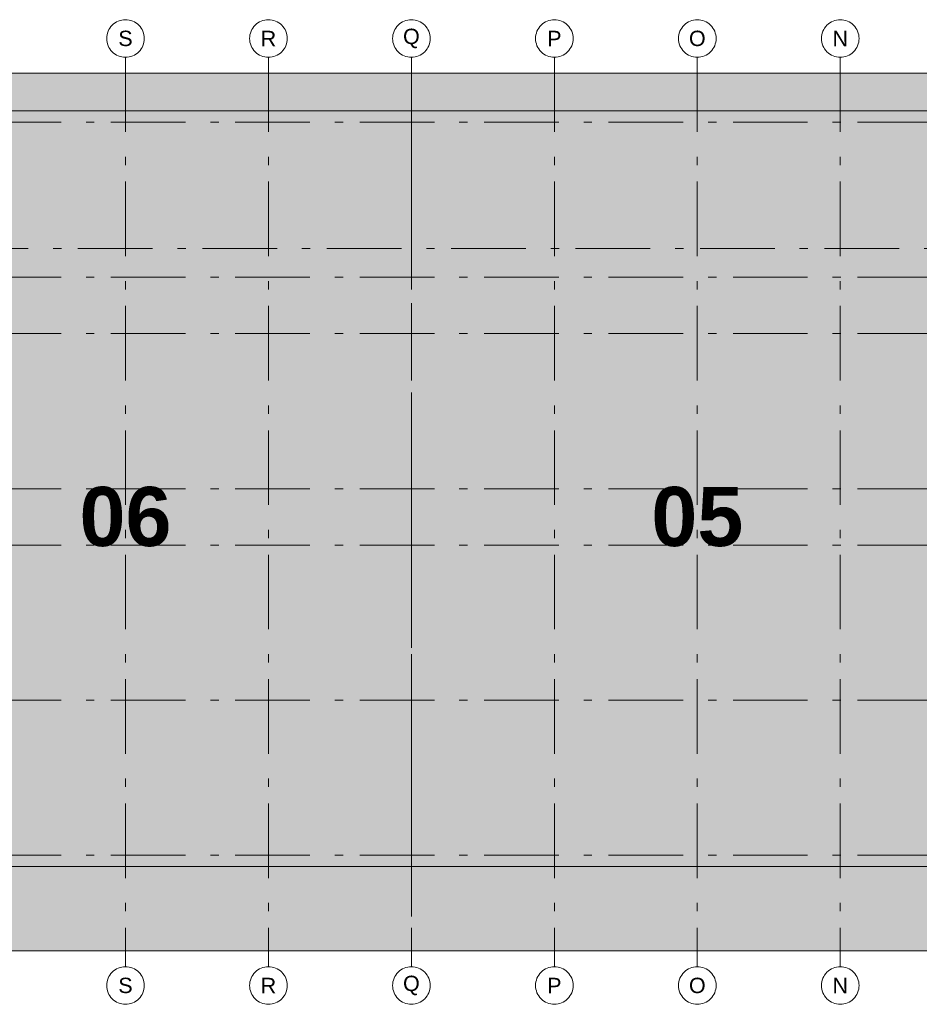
# Model space of a CAD drawing. Header units: metres. Extents: x -3716 to 31, y -1854 to 706.
# Tile 181 of 237: x -151 to -103, y -122 to -70. Entities that reach past the tile are written whole.
import ezdxf

# ---------------------------------------------------------------- set-up
doc = ezdxf.new("R2010")
doc.units = ezdxf.units.M
doc.header["$LTSCALE"] = 1.25
doc.linetypes.add('ISO-02 Strichlinie', pattern=[3.81, 3.048, -0.762])
doc.linetypes.add('Linienart-53', pattern=[5.291531, 3.175, -1.058062, 0.352704, -0.705764])
for name, color, linetype, lineweight in [('70 -71 Achsen- 1 Gebäudeachsen', 7, 'Linienart-53', 18), ('Keine', 7, 'Continuous', 9), ('Keine-1', 7, 'Continuous', 15)]:
    doc.layers.add(name, color=color, linetype=linetype, lineweight=lineweight)
doc.styles.add('Arial', font='arial.ttf')
doc.styles.add('Arial (bold)', font='arialbd.ttf')

# ---------------------------------------------------------------- blocks, each defined once
blk = doc.blocks.new('Gruppe-5')
at = {"layer": '70 -71 Achsen- 1 Gebäudeachsen', "color": 252, "lineweight": 13, "true_color": 0x888888, "transparency": 33554687}
for p, q in [((-145.021, -72), (-145.021, -120.372)), ((-137.421, -72), (-137.421, -120.372)), ((-129.821, -72), (-129.821, -120.372)), ((-122.221, -72), (-122.221, -120.372)), ((-114.621, -72), (-114.621, -120.372)), ((-107.021, -72), (-107.021, -120.372)), ((-178.868, -75.447), (3.026, -75.447)), ((-180.618, -82.172), (4.776, -82.172)), ((-178.868, -83.697), (3.026, -83.697)), ((-178.868, -86.697), (3.026, -86.697)), ((-178.868, -94.947), (3.026, -94.947)), ((-178.868, -97.947), (3.026, -97.947)), ((-178.868, -106.197), (3.026, -106.197)), ((-178.868, -114.447), (3.026, -114.447))]:
    blk.add_line(p, q, dxfattribs=at)
at = {"layer": 'Keine', "transparency": 33554687, "char_height": 3.1465, "attachment_point": 5, "line_spacing_factor": 0.970823, "style": 'Arial (bold)'}
for s, insert in [('06', (-145.021, -96.447)), ('05', (-114.621, -96.447))]:
    blk.add_mtext(s, dxfattribs=dict(at, insert=insert))
at = {"color": 255, "lineweight": 13, "transparency": 33554687}
for points in [[(-145.021, -70), (-144.923, -70.005), (-144.826, -70.019), (-144.731, -70.043), (-144.638, -70.076), (-144.55, -70.118), (-144.465, -70.169), (-144.387, -70.227), (-144.314, -70.293), (-144.248, -70.366), (-144.19, -70.444), (-144.139, -70.529), (-144.097, -70.617), (-144.064, -70.71), (-144.04, -70.805), (-144.026, -70.902), (-144.021, -71), (-144.026, -71.098), (-144.04, -71.195), (-144.064, -71.29), (-144.097, -71.383), (-144.139, -71.471), (-144.19, -71.556), (-144.248, -71.634), (-144.314, -71.707), (-144.387, -71.773), (-144.465, -71.832), (-144.55, -71.882), (-144.638, -71.924), (-144.731, -71.957), (-144.826, -71.981), (-144.923, -71.995), (-145.021, -72), (-145.119, -71.995), (-145.216, -71.981), (-145.311, -71.957), (-145.404, -71.924), (-145.492, -71.882), (-145.577, -71.832), (-145.655, -71.773), (-145.728, -71.707), (-145.794, -71.634), (-145.852, -71.556), (-145.903, -71.471), (-145.945, -71.383), (-145.978, -71.29), (-146.002, -71.195), (-146.016, -71.098), (-146.021, -71), (-146.016, -70.902), (-146.002, -70.805), (-145.978, -70.71), (-145.945, -70.617), (-145.903, -70.529), (-145.852, -70.444), (-145.794, -70.366), (-145.728, -70.293), (-145.655, -70.227), (-145.577, -70.169), (-145.492, -70.118), (-145.404, -70.076), (-145.311, -70.043), (-145.216, -70.019), (-145.119, -70.005)], [(-137.421, -70), (-137.323, -70.005), (-137.226, -70.019), (-137.131, -70.043), (-137.038, -70.076), (-136.95, -70.118), (-136.865, -70.169), (-136.787, -70.227), (-136.714, -70.293), (-136.648, -70.366), (-136.59, -70.444), (-136.539, -70.529), (-136.497, -70.617), (-136.464, -70.71), (-136.44, -70.805), (-136.426, -70.902), (-136.421, -71), (-136.426, -71.098), (-136.44, -71.195), (-136.464, -71.29), (-136.497, -71.383), (-136.539, -71.471), (-136.59, -71.556), (-136.648, -71.634), (-136.714, -71.707), (-136.787, -71.773), (-136.865, -71.832), (-136.95, -71.882), (-137.038, -71.924), (-137.131, -71.957), (-137.226, -71.981), (-137.323, -71.995), (-137.421, -72), (-137.519, -71.995), (-137.616, -71.981), (-137.711, -71.957), (-137.804, -71.924), (-137.892, -71.882), (-137.977, -71.832), (-138.055, -71.773), (-138.128, -71.707), (-138.194, -71.634), (-138.252, -71.556), (-138.303, -71.471), (-138.345, -71.383), (-138.378, -71.29), (-138.402, -71.195), (-138.416, -71.098), (-138.421, -71), (-138.416, -70.902), (-138.402, -70.805), (-138.378, -70.71), (-138.345, -70.617), (-138.303, -70.529), (-138.252, -70.444), (-138.194, -70.366), (-138.128, -70.293), (-138.055, -70.227), (-137.977, -70.169), (-137.892, -70.118), (-137.804, -70.076), (-137.711, -70.043), (-137.616, -70.019), (-137.519, -70.005)], [(-129.821, -70), (-129.723, -70.005), (-129.626, -70.019), (-129.531, -70.043), (-129.438, -70.076), (-129.35, -70.118), (-129.265, -70.169), (-129.187, -70.227), (-129.114, -70.293), (-129.048, -70.366), (-128.99, -70.444), (-128.939, -70.529), (-128.897, -70.617), (-128.864, -70.71), (-128.84, -70.805), (-128.826, -70.902), (-128.821, -71), (-128.826, -71.098), (-128.84, -71.195), (-128.864, -71.29), (-128.897, -71.383), (-128.939, -71.471), (-128.99, -71.556), (-129.048, -71.634), (-129.114, -71.707), (-129.187, -71.773), (-129.265, -71.832), (-129.35, -71.882), (-129.438, -71.924), (-129.531, -71.957), (-129.626, -71.981), (-129.723, -71.995), (-129.821, -72), (-129.919, -71.995), (-130.016, -71.981), (-130.111, -71.957), (-130.204, -71.924), (-130.292, -71.882), (-130.377, -71.832), (-130.455, -71.773), (-130.528, -71.707), (-130.594, -71.634), (-130.652, -71.556), (-130.703, -71.471), (-130.745, -71.383), (-130.778, -71.29), (-130.802, -71.195), (-130.816, -71.098), (-130.821, -71), (-130.816, -70.902), (-130.802, -70.805), (-130.778, -70.71), (-130.745, -70.617), (-130.703, -70.529), (-130.652, -70.444), (-130.594, -70.366), (-130.528, -70.293), (-130.455, -70.227), (-130.377, -70.169), (-130.292, -70.118), (-130.204, -70.076), (-130.111, -70.043), (-130.016, -70.019), (-129.919, -70.005)], [(-122.221, -70), (-122.123, -70.005), (-122.026, -70.019), (-121.931, -70.043), (-121.838, -70.076), (-121.75, -70.118), (-121.665, -70.169), (-121.587, -70.227), (-121.514, -70.293), (-121.448, -70.366), (-121.39, -70.444), (-121.339, -70.529), (-121.297, -70.617), (-121.264, -70.71), (-121.24, -70.805), (-121.226, -70.902), (-121.221, -71), (-121.226, -71.098), (-121.24, -71.195), (-121.264, -71.29), (-121.297, -71.383), (-121.339, -71.471), (-121.39, -71.556), (-121.448, -71.634), (-121.514, -71.707), (-121.587, -71.773), (-121.665, -71.832), (-121.75, -71.882), (-121.838, -71.924), (-121.931, -71.957), (-122.026, -71.981), (-122.123, -71.995), (-122.221, -72), (-122.319, -71.995), (-122.416, -71.981), (-122.511, -71.957), (-122.604, -71.924), (-122.692, -71.882), (-122.777, -71.832), (-122.855, -71.773), (-122.928, -71.707), (-122.994, -71.634), (-123.052, -71.556), (-123.103, -71.471), (-123.145, -71.383), (-123.178, -71.29), (-123.202, -71.195), (-123.216, -71.098), (-123.221, -71), (-123.216, -70.902), (-123.202, -70.805), (-123.178, -70.71), (-123.145, -70.617), (-123.103, -70.529), (-123.052, -70.444), (-122.994, -70.366), (-122.928, -70.293), (-122.855, -70.227), (-122.777, -70.169), (-122.692, -70.118), (-122.604, -70.076), (-122.511, -70.043), (-122.416, -70.019), (-122.319, -70.005)], [(-114.621, -70), (-114.523, -70.005), (-114.426, -70.019), (-114.331, -70.043), (-114.238, -70.076), (-114.15, -70.118), (-114.065, -70.169), (-113.987, -70.227), (-113.914, -70.293), (-113.848, -70.366), (-113.79, -70.444), (-113.739, -70.529), (-113.697, -70.617), (-113.664, -70.71), (-113.64, -70.805), (-113.626, -70.902), (-113.621, -71), (-113.626, -71.098), (-113.64, -71.195), (-113.664, -71.29), (-113.697, -71.383), (-113.739, -71.471), (-113.79, -71.556), (-113.848, -71.634), (-113.914, -71.707), (-113.987, -71.773), (-114.065, -71.832), (-114.15, -71.882), (-114.238, -71.924), (-114.331, -71.957), (-114.426, -71.981), (-114.523, -71.995), (-114.621, -72), (-114.719, -71.995), (-114.816, -71.981), (-114.911, -71.957), (-115.004, -71.924), (-115.092, -71.882), (-115.177, -71.832), (-115.255, -71.773), (-115.328, -71.707), (-115.394, -71.634), (-115.452, -71.556), (-115.503, -71.471), (-115.545, -71.383), (-115.578, -71.29), (-115.602, -71.195), (-115.616, -71.098), (-115.621, -71), (-115.616, -70.902), (-115.602, -70.805), (-115.578, -70.71), (-115.545, -70.617), (-115.503, -70.529), (-115.452, -70.444), (-115.394, -70.366), (-115.328, -70.293), (-115.255, -70.227), (-115.177, -70.169), (-115.092, -70.118), (-115.004, -70.076), (-114.911, -70.043), (-114.816, -70.019), (-114.719, -70.005)], [(-107.021, -70), (-106.923, -70.005), (-106.826, -70.019), (-106.731, -70.043), (-106.638, -70.076), (-106.55, -70.118), (-106.465, -70.169), (-106.387, -70.227), (-106.314, -70.293), (-106.248, -70.366), (-106.19, -70.444), (-106.139, -70.529), (-106.097, -70.617), (-106.064, -70.71), (-106.04, -70.805), (-106.026, -70.902), (-106.021, -71), (-106.026, -71.098), (-106.04, -71.195), (-106.064, -71.29), (-106.097, -71.383), (-106.139, -71.471), (-106.19, -71.556), (-106.248, -71.634), (-106.314, -71.707), (-106.387, -71.773), (-106.465, -71.832), (-106.55, -71.882), (-106.638, -71.924), (-106.731, -71.957), (-106.826, -71.981), (-106.923, -71.995), (-107.021, -72), (-107.119, -71.995), (-107.216, -71.981), (-107.311, -71.957), (-107.404, -71.924), (-107.492, -71.882), (-107.577, -71.832), (-107.655, -71.773), (-107.728, -71.707), (-107.794, -71.634), (-107.852, -71.556), (-107.903, -71.471), (-107.945, -71.383), (-107.978, -71.29), (-108.002, -71.195), (-108.016, -71.098), (-108.021, -71), (-108.016, -70.902), (-108.002, -70.805), (-107.978, -70.71), (-107.945, -70.617), (-107.903, -70.529), (-107.852, -70.444), (-107.794, -70.366), (-107.728, -70.293), (-107.655, -70.227), (-107.577, -70.169), (-107.492, -70.118), (-107.404, -70.076), (-107.311, -70.043), (-107.216, -70.019), (-107.119, -70.005)], [(-145.021, -120.372), (-144.923, -120.377), (-144.826, -120.391), (-144.731, -120.415), (-144.638, -120.448), (-144.55, -120.49), (-144.465, -120.541), (-144.387, -120.599), (-144.314, -120.665), (-144.248, -120.738), (-144.19, -120.816), (-144.139, -120.901), (-144.097, -120.989), (-144.064, -121.082), (-144.04, -121.177), (-144.026, -121.274), (-144.021, -121.372), (-144.026, -121.47), (-144.04, -121.567), (-144.064, -121.662), (-144.097, -121.755), (-144.139, -121.843), (-144.19, -121.928), (-144.248, -122.006), (-144.314, -122.079), (-144.387, -122.145), (-144.465, -122.204), (-144.55, -122.254), (-144.638, -122.296), (-144.731, -122.329), (-144.826, -122.353), (-144.923, -122.367), (-145.021, -122.372), (-145.119, -122.367), (-145.216, -122.353), (-145.311, -122.329), (-145.404, -122.296), (-145.492, -122.254), (-145.577, -122.204), (-145.655, -122.145), (-145.728, -122.079), (-145.794, -122.006), (-145.852, -121.928), (-145.903, -121.843), (-145.945, -121.755), (-145.978, -121.662), (-146.002, -121.567), (-146.016, -121.47), (-146.021, -121.372), (-146.016, -121.274), (-146.002, -121.177), (-145.978, -121.082), (-145.945, -120.989), (-145.903, -120.901), (-145.852, -120.816), (-145.794, -120.738), (-145.728, -120.665), (-145.655, -120.599), (-145.577, -120.541), (-145.492, -120.49), (-145.404, -120.448), (-145.311, -120.415), (-145.216, -120.391), (-145.119, -120.377)], [(-137.421, -120.372), (-137.323, -120.377), (-137.226, -120.391), (-137.131, -120.415), (-137.038, -120.448), (-136.95, -120.49), (-136.865, -120.541), (-136.787, -120.599), (-136.714, -120.665), (-136.648, -120.738), (-136.59, -120.816), (-136.539, -120.901), (-136.497, -120.989), (-136.464, -121.082), (-136.44, -121.177), (-136.426, -121.274), (-136.421, -121.372), (-136.426, -121.47), (-136.44, -121.567), (-136.464, -121.662), (-136.497, -121.755), (-136.539, -121.843), (-136.59, -121.928), (-136.648, -122.006), (-136.714, -122.079), (-136.787, -122.145), (-136.865, -122.204), (-136.95, -122.254), (-137.038, -122.296), (-137.131, -122.329), (-137.226, -122.353), (-137.323, -122.367), (-137.421, -122.372), (-137.519, -122.367), (-137.616, -122.353), (-137.711, -122.329), (-137.804, -122.296), (-137.892, -122.254), (-137.977, -122.204), (-138.055, -122.145), (-138.128, -122.079), (-138.194, -122.006), (-138.252, -121.928), (-138.303, -121.843), (-138.345, -121.755), (-138.378, -121.662), (-138.402, -121.567), (-138.416, -121.47), (-138.421, -121.372), (-138.416, -121.274), (-138.402, -121.177), (-138.378, -121.082), (-138.345, -120.989), (-138.303, -120.901), (-138.252, -120.816), (-138.194, -120.738), (-138.128, -120.665), (-138.055, -120.599), (-137.977, -120.541), (-137.892, -120.49), (-137.804, -120.448), (-137.711, -120.415), (-137.616, -120.391), (-137.519, -120.377)], [(-129.821, -120.372), (-129.723, -120.377), (-129.626, -120.391), (-129.531, -120.415), (-129.438, -120.448), (-129.35, -120.49), (-129.265, -120.541), (-129.187, -120.599), (-129.114, -120.665), (-129.048, -120.738), (-128.99, -120.816), (-128.939, -120.901), (-128.897, -120.989), (-128.864, -121.082), (-128.84, -121.177), (-128.826, -121.274), (-128.821, -121.372), (-128.826, -121.47), (-128.84, -121.567), (-128.864, -121.662), (-128.897, -121.755), (-128.939, -121.843), (-128.99, -121.928), (-129.048, -122.006), (-129.114, -122.079), (-129.187, -122.145), (-129.265, -122.204), (-129.35, -122.254), (-129.438, -122.296), (-129.531, -122.329), (-129.626, -122.353), (-129.723, -122.367), (-129.821, -122.372), (-129.919, -122.367), (-130.016, -122.353), (-130.111, -122.329), (-130.204, -122.296), (-130.292, -122.254), (-130.377, -122.204), (-130.455, -122.145), (-130.528, -122.079), (-130.594, -122.006), (-130.652, -121.928), (-130.703, -121.843), (-130.745, -121.755), (-130.778, -121.662), (-130.802, -121.567), (-130.816, -121.47), (-130.821, -121.372), (-130.816, -121.274), (-130.802, -121.177), (-130.778, -121.082), (-130.745, -120.989), (-130.703, -120.901), (-130.652, -120.816), (-130.594, -120.738), (-130.528, -120.665), (-130.455, -120.599), (-130.377, -120.541), (-130.292, -120.49), (-130.204, -120.448), (-130.111, -120.415), (-130.016, -120.391), (-129.919, -120.377)], [(-122.221, -120.372), (-122.123, -120.377), (-122.026, -120.391), (-121.931, -120.415), (-121.838, -120.448), (-121.75, -120.49), (-121.665, -120.541), (-121.587, -120.599), (-121.514, -120.665), (-121.448, -120.738), (-121.39, -120.816), (-121.339, -120.901), (-121.297, -120.989), (-121.264, -121.082), (-121.24, -121.177), (-121.226, -121.274), (-121.221, -121.372), (-121.226, -121.47), (-121.24, -121.567), (-121.264, -121.662), (-121.297, -121.755), (-121.339, -121.843), (-121.39, -121.928), (-121.448, -122.006), (-121.514, -122.079), (-121.587, -122.145), (-121.665, -122.204), (-121.75, -122.254), (-121.838, -122.296), (-121.931, -122.329), (-122.026, -122.353), (-122.123, -122.367), (-122.221, -122.372), (-122.319, -122.367), (-122.416, -122.353), (-122.511, -122.329), (-122.604, -122.296), (-122.692, -122.254), (-122.777, -122.204), (-122.855, -122.145), (-122.928, -122.079), (-122.994, -122.006), (-123.052, -121.928), (-123.103, -121.843), (-123.145, -121.755), (-123.178, -121.662), (-123.202, -121.567), (-123.216, -121.47), (-123.221, -121.372), (-123.216, -121.274), (-123.202, -121.177), (-123.178, -121.082), (-123.145, -120.989), (-123.103, -120.901), (-123.052, -120.816), (-122.994, -120.738), (-122.928, -120.665), (-122.855, -120.599), (-122.777, -120.541), (-122.692, -120.49), (-122.604, -120.448), (-122.511, -120.415), (-122.416, -120.391), (-122.319, -120.377)], [(-114.621, -120.372), (-114.523, -120.377), (-114.426, -120.391), (-114.331, -120.415), (-114.238, -120.448), (-114.15, -120.49), (-114.065, -120.541), (-113.987, -120.599), (-113.914, -120.665), (-113.848, -120.738), (-113.79, -120.816), (-113.739, -120.901), (-113.697, -120.989), (-113.664, -121.082), (-113.64, -121.177), (-113.626, -121.274), (-113.621, -121.372), (-113.626, -121.47), (-113.64, -121.567), (-113.664, -121.662), (-113.697, -121.755), (-113.739, -121.843), (-113.79, -121.928), (-113.848, -122.006), (-113.914, -122.079), (-113.987, -122.145), (-114.065, -122.204), (-114.15, -122.254), (-114.238, -122.296), (-114.331, -122.329), (-114.426, -122.353), (-114.523, -122.367), (-114.621, -122.372), (-114.719, -122.367), (-114.816, -122.353), (-114.911, -122.329), (-115.004, -122.296), (-115.092, -122.254), (-115.177, -122.204), (-115.255, -122.145), (-115.328, -122.079), (-115.394, -122.006), (-115.452, -121.928), (-115.503, -121.843), (-115.545, -121.755), (-115.578, -121.662), (-115.602, -121.567), (-115.616, -121.47), (-115.621, -121.372), (-115.616, -121.274), (-115.602, -121.177), (-115.578, -121.082), (-115.545, -120.989), (-115.503, -120.901), (-115.452, -120.816), (-115.394, -120.738), (-115.328, -120.665), (-115.255, -120.599), (-115.177, -120.541), (-115.092, -120.49), (-115.004, -120.448), (-114.911, -120.415), (-114.816, -120.391), (-114.719, -120.377)], [(-107.021, -120.372), (-106.923, -120.377), (-106.826, -120.391), (-106.731, -120.415), (-106.638, -120.448), (-106.55, -120.49), (-106.465, -120.541), (-106.387, -120.599), (-106.314, -120.665), (-106.248, -120.738), (-106.19, -120.816), (-106.139, -120.901), (-106.097, -120.989), (-106.064, -121.082), (-106.04, -121.177), (-106.026, -121.274), (-106.021, -121.372), (-106.026, -121.47), (-106.04, -121.567), (-106.064, -121.662), (-106.097, -121.755), (-106.139, -121.843), (-106.19, -121.928), (-106.248, -122.006), (-106.314, -122.079), (-106.387, -122.145), (-106.465, -122.204), (-106.55, -122.254), (-106.638, -122.296), (-106.731, -122.329), (-106.826, -122.353), (-106.923, -122.367), (-107.021, -122.372), (-107.119, -122.367), (-107.216, -122.353), (-107.311, -122.329), (-107.404, -122.296), (-107.492, -122.254), (-107.577, -122.204), (-107.655, -122.145), (-107.728, -122.079), (-107.794, -122.006), (-107.852, -121.928), (-107.903, -121.843), (-107.945, -121.755), (-107.978, -121.662), (-108.002, -121.567), (-108.016, -121.47), (-108.021, -121.372), (-108.016, -121.274), (-108.002, -121.177), (-107.978, -121.082), (-107.945, -120.989), (-107.903, -120.901), (-107.852, -120.816), (-107.794, -120.738), (-107.728, -120.665), (-107.655, -120.599), (-107.577, -120.541), (-107.492, -120.49), (-107.404, -120.448), (-107.311, -120.415), (-107.216, -120.391), (-107.119, -120.377)]]:
    blk.add_wipeout(points, dxfattribs=at).dxf.layer = 'Keine'
at = {"layer": 'Keine', "lineweight": 13, "transparency": 33554687, "flags": 128}
for points in [[(-145.021, -70), (-144.923, -70.005), (-144.826, -70.019), (-144.731, -70.043), (-144.638, -70.076), (-144.55, -70.118), (-144.465, -70.169), (-144.387, -70.227), (-144.314, -70.293), (-144.248, -70.366), (-144.19, -70.444), (-144.139, -70.529), (-144.097, -70.617), (-144.064, -70.71), (-144.04, -70.805), (-144.026, -70.902), (-144.021, -71), (-144.026, -71.098), (-144.04, -71.195), (-144.064, -71.29), (-144.097, -71.383), (-144.139, -71.471), (-144.19, -71.556), (-144.248, -71.634), (-144.314, -71.707), (-144.387, -71.773), (-144.465, -71.832), (-144.55, -71.882), (-144.638, -71.924), (-144.731, -71.957), (-144.826, -71.981), (-144.923, -71.995), (-145.021, -72), (-145.119, -71.995), (-145.216, -71.981), (-145.311, -71.957), (-145.404, -71.924), (-145.492, -71.882), (-145.577, -71.832), (-145.655, -71.773), (-145.728, -71.707), (-145.794, -71.634), (-145.852, -71.556), (-145.903, -71.471), (-145.945, -71.383), (-145.978, -71.29), (-146.002, -71.195), (-146.016, -71.098), (-146.021, -71), (-146.016, -70.902), (-146.002, -70.805), (-145.978, -70.71), (-145.945, -70.617), (-145.903, -70.529), (-145.852, -70.444), (-145.794, -70.366), (-145.728, -70.293), (-145.655, -70.227), (-145.577, -70.169), (-145.492, -70.118), (-145.404, -70.076), (-145.311, -70.043), (-145.216, -70.019), (-145.119, -70.005)], [(-137.421, -70), (-137.323, -70.005), (-137.226, -70.019), (-137.131, -70.043), (-137.038, -70.076), (-136.95, -70.118), (-136.865, -70.169), (-136.787, -70.227), (-136.714, -70.293), (-136.648, -70.366), (-136.59, -70.444), (-136.539, -70.529), (-136.497, -70.617), (-136.464, -70.71), (-136.44, -70.805), (-136.426, -70.902), (-136.421, -71), (-136.426, -71.098), (-136.44, -71.195), (-136.464, -71.29), (-136.497, -71.383), (-136.539, -71.471), (-136.59, -71.556), (-136.648, -71.634), (-136.714, -71.707), (-136.787, -71.773), (-136.865, -71.832), (-136.95, -71.882), (-137.038, -71.924), (-137.131, -71.957), (-137.226, -71.981), (-137.323, -71.995), (-137.421, -72), (-137.519, -71.995), (-137.616, -71.981), (-137.711, -71.957), (-137.804, -71.924), (-137.892, -71.882), (-137.977, -71.832), (-138.055, -71.773), (-138.128, -71.707), (-138.194, -71.634), (-138.252, -71.556), (-138.303, -71.471), (-138.345, -71.383), (-138.378, -71.29), (-138.402, -71.195), (-138.416, -71.098), (-138.421, -71), (-138.416, -70.902), (-138.402, -70.805), (-138.378, -70.71), (-138.345, -70.617), (-138.303, -70.529), (-138.252, -70.444), (-138.194, -70.366), (-138.128, -70.293), (-138.055, -70.227), (-137.977, -70.169), (-137.892, -70.118), (-137.804, -70.076), (-137.711, -70.043), (-137.616, -70.019), (-137.519, -70.005)], [(-129.821, -70), (-129.723, -70.005), (-129.626, -70.019), (-129.531, -70.043), (-129.438, -70.076), (-129.35, -70.118), (-129.265, -70.169), (-129.187, -70.227), (-129.114, -70.293), (-129.048, -70.366), (-128.99, -70.444), (-128.939, -70.529), (-128.897, -70.617), (-128.864, -70.71), (-128.84, -70.805), (-128.826, -70.902), (-128.821, -71), (-128.826, -71.098), (-128.84, -71.195), (-128.864, -71.29), (-128.897, -71.383), (-128.939, -71.471), (-128.99, -71.556), (-129.048, -71.634), (-129.114, -71.707), (-129.187, -71.773), (-129.265, -71.832), (-129.35, -71.882), (-129.438, -71.924), (-129.531, -71.957), (-129.626, -71.981), (-129.723, -71.995), (-129.821, -72), (-129.919, -71.995), (-130.016, -71.981), (-130.111, -71.957), (-130.204, -71.924), (-130.292, -71.882), (-130.377, -71.832), (-130.455, -71.773), (-130.528, -71.707), (-130.594, -71.634), (-130.652, -71.556), (-130.703, -71.471), (-130.745, -71.383), (-130.778, -71.29), (-130.802, -71.195), (-130.816, -71.098), (-130.821, -71), (-130.816, -70.902), (-130.802, -70.805), (-130.778, -70.71), (-130.745, -70.617), (-130.703, -70.529), (-130.652, -70.444), (-130.594, -70.366), (-130.528, -70.293), (-130.455, -70.227), (-130.377, -70.169), (-130.292, -70.118), (-130.204, -70.076), (-130.111, -70.043), (-130.016, -70.019), (-129.919, -70.005)], [(-122.221, -70), (-122.123, -70.005), (-122.026, -70.019), (-121.931, -70.043), (-121.838, -70.076), (-121.75, -70.118), (-121.665, -70.169), (-121.587, -70.227), (-121.514, -70.293), (-121.448, -70.366), (-121.39, -70.444), (-121.339, -70.529), (-121.297, -70.617), (-121.264, -70.71), (-121.24, -70.805), (-121.226, -70.902), (-121.221, -71), (-121.226, -71.098), (-121.24, -71.195), (-121.264, -71.29), (-121.297, -71.383), (-121.339, -71.471), (-121.39, -71.556), (-121.448, -71.634), (-121.514, -71.707), (-121.587, -71.773), (-121.665, -71.832), (-121.75, -71.882), (-121.838, -71.924), (-121.931, -71.957), (-122.026, -71.981), (-122.123, -71.995), (-122.221, -72), (-122.319, -71.995), (-122.416, -71.981), (-122.511, -71.957), (-122.604, -71.924), (-122.692, -71.882), (-122.777, -71.832), (-122.855, -71.773), (-122.928, -71.707), (-122.994, -71.634), (-123.052, -71.556), (-123.103, -71.471), (-123.145, -71.383), (-123.178, -71.29), (-123.202, -71.195), (-123.216, -71.098), (-123.221, -71), (-123.216, -70.902), (-123.202, -70.805), (-123.178, -70.71), (-123.145, -70.617), (-123.103, -70.529), (-123.052, -70.444), (-122.994, -70.366), (-122.928, -70.293), (-122.855, -70.227), (-122.777, -70.169), (-122.692, -70.118), (-122.604, -70.076), (-122.511, -70.043), (-122.416, -70.019), (-122.319, -70.005)], [(-114.621, -70), (-114.523, -70.005), (-114.426, -70.019), (-114.331, -70.043), (-114.238, -70.076), (-114.15, -70.118), (-114.065, -70.169), (-113.987, -70.227), (-113.914, -70.293), (-113.848, -70.366), (-113.79, -70.444), (-113.739, -70.529), (-113.697, -70.617), (-113.664, -70.71), (-113.64, -70.805), (-113.626, -70.902), (-113.621, -71), (-113.626, -71.098), (-113.64, -71.195), (-113.664, -71.29), (-113.697, -71.383), (-113.739, -71.471), (-113.79, -71.556), (-113.848, -71.634), (-113.914, -71.707), (-113.987, -71.773), (-114.065, -71.832), (-114.15, -71.882), (-114.238, -71.924), (-114.331, -71.957), (-114.426, -71.981), (-114.523, -71.995), (-114.621, -72), (-114.719, -71.995), (-114.816, -71.981), (-114.911, -71.957), (-115.004, -71.924), (-115.092, -71.882), (-115.177, -71.832), (-115.255, -71.773), (-115.328, -71.707), (-115.394, -71.634), (-115.452, -71.556), (-115.503, -71.471), (-115.545, -71.383), (-115.578, -71.29), (-115.602, -71.195), (-115.616, -71.098), (-115.621, -71), (-115.616, -70.902), (-115.602, -70.805), (-115.578, -70.71), (-115.545, -70.617), (-115.503, -70.529), (-115.452, -70.444), (-115.394, -70.366), (-115.328, -70.293), (-115.255, -70.227), (-115.177, -70.169), (-115.092, -70.118), (-115.004, -70.076), (-114.911, -70.043), (-114.816, -70.019), (-114.719, -70.005)], [(-107.021, -70), (-106.923, -70.005), (-106.826, -70.019), (-106.731, -70.043), (-106.638, -70.076), (-106.55, -70.118), (-106.465, -70.169), (-106.387, -70.227), (-106.314, -70.293), (-106.248, -70.366), (-106.19, -70.444), (-106.139, -70.529), (-106.097, -70.617), (-106.064, -70.71), (-106.04, -70.805), (-106.026, -70.902), (-106.021, -71), (-106.026, -71.098), (-106.04, -71.195), (-106.064, -71.29), (-106.097, -71.383), (-106.139, -71.471), (-106.19, -71.556), (-106.248, -71.634), (-106.314, -71.707), (-106.387, -71.773), (-106.465, -71.832), (-106.55, -71.882), (-106.638, -71.924), (-106.731, -71.957), (-106.826, -71.981), (-106.923, -71.995), (-107.021, -72), (-107.119, -71.995), (-107.216, -71.981), (-107.311, -71.957), (-107.404, -71.924), (-107.492, -71.882), (-107.577, -71.832), (-107.655, -71.773), (-107.728, -71.707), (-107.794, -71.634), (-107.852, -71.556), (-107.903, -71.471), (-107.945, -71.383), (-107.978, -71.29), (-108.002, -71.195), (-108.016, -71.098), (-108.021, -71), (-108.016, -70.902), (-108.002, -70.805), (-107.978, -70.71), (-107.945, -70.617), (-107.903, -70.529), (-107.852, -70.444), (-107.794, -70.366), (-107.728, -70.293), (-107.655, -70.227), (-107.577, -70.169), (-107.492, -70.118), (-107.404, -70.076), (-107.311, -70.043), (-107.216, -70.019), (-107.119, -70.005)], [(-145.021, -120.372), (-144.923, -120.377), (-144.826, -120.391), (-144.731, -120.415), (-144.638, -120.448), (-144.55, -120.49), (-144.465, -120.541), (-144.387, -120.599), (-144.314, -120.665), (-144.248, -120.738), (-144.19, -120.816), (-144.139, -120.901), (-144.097, -120.989), (-144.064, -121.082), (-144.04, -121.177), (-144.026, -121.274), (-144.021, -121.372), (-144.026, -121.47), (-144.04, -121.567), (-144.064, -121.662), (-144.097, -121.755), (-144.139, -121.843), (-144.19, -121.928), (-144.248, -122.006), (-144.314, -122.079), (-144.387, -122.145), (-144.465, -122.204), (-144.55, -122.254), (-144.638, -122.296), (-144.731, -122.329), (-144.826, -122.353), (-144.923, -122.367), (-145.021, -122.372), (-145.119, -122.367), (-145.216, -122.353), (-145.311, -122.329), (-145.404, -122.296), (-145.492, -122.254), (-145.577, -122.204), (-145.655, -122.145), (-145.728, -122.079), (-145.794, -122.006), (-145.852, -121.928), (-145.903, -121.843), (-145.945, -121.755), (-145.978, -121.662), (-146.002, -121.567), (-146.016, -121.47), (-146.021, -121.372), (-146.016, -121.274), (-146.002, -121.177), (-145.978, -121.082), (-145.945, -120.989), (-145.903, -120.901), (-145.852, -120.816), (-145.794, -120.738), (-145.728, -120.665), (-145.655, -120.599), (-145.577, -120.541), (-145.492, -120.49), (-145.404, -120.448), (-145.311, -120.415), (-145.216, -120.391), (-145.119, -120.377)], [(-137.421, -120.372), (-137.323, -120.377), (-137.226, -120.391), (-137.131, -120.415), (-137.038, -120.448), (-136.95, -120.49), (-136.865, -120.541), (-136.787, -120.599), (-136.714, -120.665), (-136.648, -120.738), (-136.59, -120.816), (-136.539, -120.901), (-136.497, -120.989), (-136.464, -121.082), (-136.44, -121.177), (-136.426, -121.274), (-136.421, -121.372), (-136.426, -121.47), (-136.44, -121.567), (-136.464, -121.662), (-136.497, -121.755), (-136.539, -121.843), (-136.59, -121.928), (-136.648, -122.006), (-136.714, -122.079), (-136.787, -122.145), (-136.865, -122.204), (-136.95, -122.254), (-137.038, -122.296), (-137.131, -122.329), (-137.226, -122.353), (-137.323, -122.367), (-137.421, -122.372), (-137.519, -122.367), (-137.616, -122.353), (-137.711, -122.329), (-137.804, -122.296), (-137.892, -122.254), (-137.977, -122.204), (-138.055, -122.145), (-138.128, -122.079), (-138.194, -122.006), (-138.252, -121.928), (-138.303, -121.843), (-138.345, -121.755), (-138.378, -121.662), (-138.402, -121.567), (-138.416, -121.47), (-138.421, -121.372), (-138.416, -121.274), (-138.402, -121.177), (-138.378, -121.082), (-138.345, -120.989), (-138.303, -120.901), (-138.252, -120.816), (-138.194, -120.738), (-138.128, -120.665), (-138.055, -120.599), (-137.977, -120.541), (-137.892, -120.49), (-137.804, -120.448), (-137.711, -120.415), (-137.616, -120.391), (-137.519, -120.377)], [(-129.821, -120.372), (-129.723, -120.377), (-129.626, -120.391), (-129.531, -120.415), (-129.438, -120.448), (-129.35, -120.49), (-129.265, -120.541), (-129.187, -120.599), (-129.114, -120.665), (-129.048, -120.738), (-128.99, -120.816), (-128.939, -120.901), (-128.897, -120.989), (-128.864, -121.082), (-128.84, -121.177), (-128.826, -121.274), (-128.821, -121.372), (-128.826, -121.47), (-128.84, -121.567), (-128.864, -121.662), (-128.897, -121.755), (-128.939, -121.843), (-128.99, -121.928), (-129.048, -122.006), (-129.114, -122.079), (-129.187, -122.145), (-129.265, -122.204), (-129.35, -122.254), (-129.438, -122.296), (-129.531, -122.329), (-129.626, -122.353), (-129.723, -122.367), (-129.821, -122.372), (-129.919, -122.367), (-130.016, -122.353), (-130.111, -122.329), (-130.204, -122.296), (-130.292, -122.254), (-130.377, -122.204), (-130.455, -122.145), (-130.528, -122.079), (-130.594, -122.006), (-130.652, -121.928), (-130.703, -121.843), (-130.745, -121.755), (-130.778, -121.662), (-130.802, -121.567), (-130.816, -121.47), (-130.821, -121.372), (-130.816, -121.274), (-130.802, -121.177), (-130.778, -121.082), (-130.745, -120.989), (-130.703, -120.901), (-130.652, -120.816), (-130.594, -120.738), (-130.528, -120.665), (-130.455, -120.599), (-130.377, -120.541), (-130.292, -120.49), (-130.204, -120.448), (-130.111, -120.415), (-130.016, -120.391), (-129.919, -120.377)], [(-122.221, -120.372), (-122.123, -120.377), (-122.026, -120.391), (-121.931, -120.415), (-121.838, -120.448), (-121.75, -120.49), (-121.665, -120.541), (-121.587, -120.599), (-121.514, -120.665), (-121.448, -120.738), (-121.39, -120.816), (-121.339, -120.901), (-121.297, -120.989), (-121.264, -121.082), (-121.24, -121.177), (-121.226, -121.274), (-121.221, -121.372), (-121.226, -121.47), (-121.24, -121.567), (-121.264, -121.662), (-121.297, -121.755), (-121.339, -121.843), (-121.39, -121.928), (-121.448, -122.006), (-121.514, -122.079), (-121.587, -122.145), (-121.665, -122.204), (-121.75, -122.254), (-121.838, -122.296), (-121.931, -122.329), (-122.026, -122.353), (-122.123, -122.367), (-122.221, -122.372), (-122.319, -122.367), (-122.416, -122.353), (-122.511, -122.329), (-122.604, -122.296), (-122.692, -122.254), (-122.777, -122.204), (-122.855, -122.145), (-122.928, -122.079), (-122.994, -122.006), (-123.052, -121.928), (-123.103, -121.843), (-123.145, -121.755), (-123.178, -121.662), (-123.202, -121.567), (-123.216, -121.47), (-123.221, -121.372), (-123.216, -121.274), (-123.202, -121.177), (-123.178, -121.082), (-123.145, -120.989), (-123.103, -120.901), (-123.052, -120.816), (-122.994, -120.738), (-122.928, -120.665), (-122.855, -120.599), (-122.777, -120.541), (-122.692, -120.49), (-122.604, -120.448), (-122.511, -120.415), (-122.416, -120.391), (-122.319, -120.377)], [(-114.621, -120.372), (-114.523, -120.377), (-114.426, -120.391), (-114.331, -120.415), (-114.238, -120.448), (-114.15, -120.49), (-114.065, -120.541), (-113.987, -120.599), (-113.914, -120.665), (-113.848, -120.738), (-113.79, -120.816), (-113.739, -120.901), (-113.697, -120.989), (-113.664, -121.082), (-113.64, -121.177), (-113.626, -121.274), (-113.621, -121.372), (-113.626, -121.47), (-113.64, -121.567), (-113.664, -121.662), (-113.697, -121.755), (-113.739, -121.843), (-113.79, -121.928), (-113.848, -122.006), (-113.914, -122.079), (-113.987, -122.145), (-114.065, -122.204), (-114.15, -122.254), (-114.238, -122.296), (-114.331, -122.329), (-114.426, -122.353), (-114.523, -122.367), (-114.621, -122.372), (-114.719, -122.367), (-114.816, -122.353), (-114.911, -122.329), (-115.004, -122.296), (-115.092, -122.254), (-115.177, -122.204), (-115.255, -122.145), (-115.328, -122.079), (-115.394, -122.006), (-115.452, -121.928), (-115.503, -121.843), (-115.545, -121.755), (-115.578, -121.662), (-115.602, -121.567), (-115.616, -121.47), (-115.621, -121.372), (-115.616, -121.274), (-115.602, -121.177), (-115.578, -121.082), (-115.545, -120.989), (-115.503, -120.901), (-115.452, -120.816), (-115.394, -120.738), (-115.328, -120.665), (-115.255, -120.599), (-115.177, -120.541), (-115.092, -120.49), (-115.004, -120.448), (-114.911, -120.415), (-114.816, -120.391), (-114.719, -120.377)], [(-107.021, -120.372), (-106.923, -120.377), (-106.826, -120.391), (-106.731, -120.415), (-106.638, -120.448), (-106.55, -120.49), (-106.465, -120.541), (-106.387, -120.599), (-106.314, -120.665), (-106.248, -120.738), (-106.19, -120.816), (-106.139, -120.901), (-106.097, -120.989), (-106.064, -121.082), (-106.04, -121.177), (-106.026, -121.274), (-106.021, -121.372), (-106.026, -121.47), (-106.04, -121.567), (-106.064, -121.662), (-106.097, -121.755), (-106.139, -121.843), (-106.19, -121.928), (-106.248, -122.006), (-106.314, -122.079), (-106.387, -122.145), (-106.465, -122.204), (-106.55, -122.254), (-106.638, -122.296), (-106.731, -122.329), (-106.826, -122.353), (-106.923, -122.367), (-107.021, -122.372), (-107.119, -122.367), (-107.216, -122.353), (-107.311, -122.329), (-107.404, -122.296), (-107.492, -122.254), (-107.577, -122.204), (-107.655, -122.145), (-107.728, -122.079), (-107.794, -122.006), (-107.852, -121.928), (-107.903, -121.843), (-107.945, -121.755), (-107.978, -121.662), (-108.002, -121.567), (-108.016, -121.47), (-108.021, -121.372), (-108.016, -121.274), (-108.002, -121.177), (-107.978, -121.082), (-107.945, -120.989), (-107.903, -120.901), (-107.852, -120.816), (-107.794, -120.738), (-107.728, -120.665), (-107.655, -120.599), (-107.577, -120.541), (-107.492, -120.49), (-107.404, -120.448), (-107.311, -120.415), (-107.216, -120.391), (-107.119, -120.377)]]:
    blk.add_lwpolyline(points, close=True, dxfattribs=at)
at = {"layer": 'Keine', "transparency": 33554687, "char_height": 0.818, "attachment_point": 5, "line_spacing_factor": 0.970761, "style": 'Arial'}
for s, insert in [('S', (-145.021, -71)), ('R', (-137.421, -71)), ('Q', (-129.821, -71)), ('P', (-122.221, -71)), ('O', (-114.621, -71)), ('N', (-107.021, -71)), ('S', (-145.021, -121.372)), ('R', (-137.421, -121.372)), ('Q', (-129.821, -121.372)), ('P', (-122.221, -121.372)), ('O', (-114.621, -121.372)), ('N', (-107.021, -121.372))]:
    blk.add_mtext(s, dxfattribs=dict(at, insert=insert))
blk = doc.blocks.new('_Plankopf (3D)')
at = {"color": 255, "lineweight": 13, "transparency": 33554687}
blk.add_wipeout([(-176.018, -87.294), (-176.018, -106.794), (-160.818, -106.794), (-160.818, -115.044), (-98.824, -115.044), (-98.824, -106.794), (-100.018, -106.794), (-100.018, -86.1), (-83.518, -86.1), (-83.518, -74.85), (-159.624, -74.85), (-159.624, -87.294)], dxfattribs=at).dxf.layer = 'Keine-1'
at = {"layer": 'Keine-1', "lineweight": 13, "transparency": 33554687, "flags": 128}
blk.add_lwpolyline([(-176.018, -87.294), (-176.018, -106.794), (-160.818, -106.794), (-160.818, -115.044), (-98.824, -115.044), (-98.824, -106.794), (-100.018, -106.794), (-100.018, -86.1), (-83.518, -86.1), (-83.518, -74.85), (-159.624, -74.85), (-159.624, -87.294)], close=True, dxfattribs=at)
at = {"layer": 'Keine-1', "color": 7, "transparency": 33554687}
blk.add_blockref('Gruppe-5', (0, 0), dxfattribs=at)
at = {"layer": 'Keine-1', "color": 7, "linetype": 'ISO-02 Strichlinie', "lineweight": 9, "transparency": 33554687, "flags": 128}
for points in [[(-160.221, -72.85), (-129.821, -72.85), (-129.821, -119.522), (-160.221, -119.522)], [(-129.821, -72.85), (-99.421, -72.85), (-99.421, -119.522), (-129.821, -119.522)]]:
    blk.add_lwpolyline(points, close=True, dxfattribs=at)
blk = doc.blocks.new('Gruppe-6')
at = {"layer": 'Keine-1', "linetype": 'Continuous', "lineweight": 0, "true_color": 0xbababa, "transparency": 33554623}
blk.add_hatch(color=9, dxfattribs=at).paths.add_polyline_path([(0.900422, -0.202411), (1.0441, -0.202411), (1.0441, -0.239749), (0.900422, -0.239749)])
at = {"layer": 'Keine-1', "linetype": 'Continuous', "lineweight": 9, "transparency": 33554687, "flags": 128}
blk.add_lwpolyline([(0.900422, -0.202411), (1.0441, -0.202411), (1.0441, -0.239749), (0.900422, -0.239749)], close=True, dxfattribs=at)
at = {"layer": 'Keine', "transparency": 33554687, "char_height": 0.0025172, "attachment_point": 5, "line_spacing_factor": 0.996218, "style": 'Arial (bold)'}
for s, insert in [('06', (0.92682, -0.221289)), ('05', (0.95114, -0.221289))]:
    blk.add_mtext(s, dxfattribs=dict(at, insert=insert))

msp = doc.modelspace()

# ---------------------------------------------------------------- block references
at = {"layer": 'Keine', "color": 1}
msp.add_blockref('_Plankopf (3D)', (0, 0), dxfattribs=at)

# ---------------------------------------------------------------- next in the draw order: block references
at = {"layer": 'Keine', "color": 7, "xscale": 1250, "yscale": 1250, "zscale": 1250}
msp.add_blockref('Gruppe-6', (-1303.546, 180.164), dxfattribs=at)

doc.saveas('drawing.dxf')
